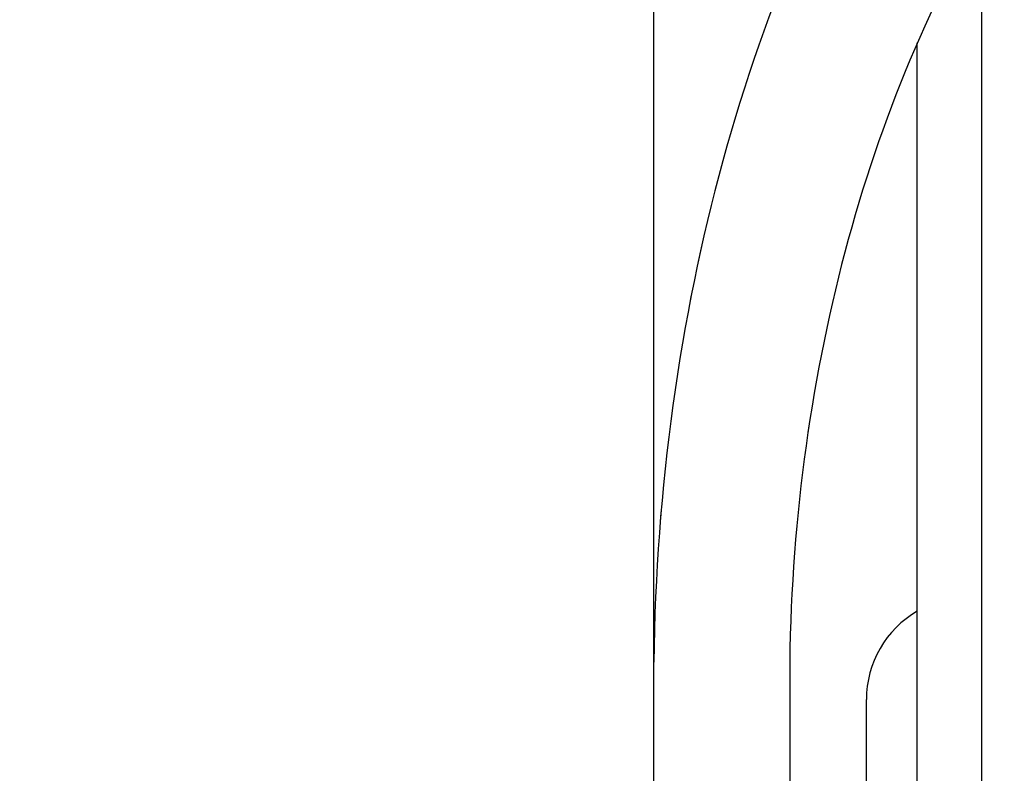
# Paper-space layout 'Sheet9' of a CAD drawing. Header units: inches. Extents: x 2.34 to 9.39, y 0.52 to 7.47.
# Tile 5 of 32: x 4.1477 to 4.2484, y 2.1877 to 2.2648. Entities that reach past the tile are written whole.
import ezdxf

# ---------------------------------------------------------------- set-up
doc = ezdxf.new("R2010")
doc.units = ezdxf.units.IN
doc.header["$MEASUREMENT"] = 0
doc.linetypes.add('PHANTOM', pattern=[0.49999999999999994, 0.25, -0.05, 0.05, -0.05, 0.05, -0.05])
doc.layers.add('FORMAT', color=7, linetype='Continuous')
doc.styles.add('SLDTEXTSTYLE0', font='TXT', dxfattribs={"width": 0.75})
doc.dimstyles.new('SLDDIMSTYLE11', dxfattribs={"dimtxt": 0.1041666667, "dimasz": 0.13, "dimexe": 0, "dimexo": 0.0625, "dimgap": 0.0260416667, "dimtad": 0, "dimtih": 1, "dimtoh": 1, "dimdec": 1, "dimlfac": 18, "dimrnd": 1e-09, "dimzin": 12, "dimdsep": 46, "dimtxsty": 'SLDTEXTSTYLE0', "dimsah": 1, "dimcen": 0.09, "dimadec": 0, "dimazin": 3, "dimtfac": 1, "dimtdec": 1, "dimtofl": 0, "dimtmove": 0, "dimatfit": 3, "dimfxl": 1, "dimfrac": 2, "dimtolj": 1, "dimtzin": 12, "dimarcsym": 0})

# ---------------------------------------------------------------- blocks, each defined once
blk = doc.blocks.new('_D_76')
at = {"layer": 'FORMAT', "color": 7}
for p, q in [((5.9691685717, 6.7509256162), (3.1807116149, 6.7509256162)), ((3.3057116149, 6.7509256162), (3.3057116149, 5.1785009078)), ((3.1517764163, 5.1573782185), (3.1200923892, 5.1573782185)), ((3.1200923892, 5.1573782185), (3.1200923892, 4.9918689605)), ((3.4596467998, 5.1573782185), (3.4913308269, 5.1573782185)), ((3.4913308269, 5.1573782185), (3.4913308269, 4.9918689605)), ((3.1200923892, 4.9918689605), (3.1517764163, 4.9918689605)), ((3.4913308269, 4.9918689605), (3.4596467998, 4.9918689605)), ((3.3057116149, 1.986126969), (3.3057116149, 4.8318573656)), ((4.0575565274, 1.986126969), (3.1807116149, 1.986126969))]:
    blk.add_line(p, q, dxfattribs=at)
for points in [[(3.3057116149, 6.7509256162), (3.2857116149, 6.6209256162), (3.3257116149, 6.6209256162)], [(3.3057116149, 1.986126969), (3.3257116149, 2.116126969), (3.2857116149, 2.116126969)]]:
    blk.add_solid(points, dxfattribs=at)
at = {"layer": 'FORMAT', "color": 7, "char_height": 0.1041666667, "attachment_point": 1, "style": 'SLDTEXTSTYLE0'}
for s, insert in [('2178', (3.1517764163, 5.1261468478)), ('85.8', (3.1710665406, 4.9661352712))]:
    blk.add_mtext(s, dxfattribs=dict(at, insert=insert))
blk = doc.blocks.new('_D_78')
at = {"layer": 'FORMAT', "color": 7}
for p, q in [((4.8515722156, 5.7140035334), (3.5529575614, 5.7140035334)), ((3.6779575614, 5.7140035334), (3.6779575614, 4.5406452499)), ((3.5240223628, 4.5195225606), (3.4923383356, 4.5195225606)), ((3.4923383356, 4.5195225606), (3.4923383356, 4.3540133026)), ((3.8318927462, 4.5195225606), (3.8635767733, 4.5195225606)), ((3.8635767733, 4.5195225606), (3.8635767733, 4.3540133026)), ((3.4923383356, 4.3540133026), (3.5240223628, 4.3540133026)), ((3.8635767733, 4.3540133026), (3.8318927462, 4.3540133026)), ((3.6779575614, 1.986126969), (3.6779575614, 4.1940017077)), ((4.0575565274, 1.986126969), (3.5529575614, 1.986126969))]:
    blk.add_line(p, q, dxfattribs=at)
for points in [[(3.6779575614, 5.7140035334), (3.6579575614, 5.5840035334), (3.6979575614, 5.5840035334)], [(3.6779575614, 1.986126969), (3.6979575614, 2.116126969), (3.6579575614, 2.116126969)]]:
    blk.add_solid(points, dxfattribs=at)
at = {"layer": 'FORMAT', "color": 7, "char_height": 0.1041666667, "attachment_point": 1, "style": 'SLDTEXTSTYLE0'}
for s, insert in [('1704', (3.5240223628, 4.4882911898)), ('67.1', (3.543312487, 4.3282796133))]:
    blk.add_mtext(s, dxfattribs=dict(at, insert=insert))

psp = doc.layouts.new('Sheet9')

# ---------------------------------------------------------------- linework, layer by layer
at = {"color": 7, "linetype": 'Continuous', "lineweight": 25}
for p, q in [((4.2125704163, 2.1991105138), (4.2125704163, 2.3467741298)), ((4.246093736, 2.1527936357), (4.246093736, 2.275423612)), ((4.2395009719, 2.1527936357), (4.2395009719, 2.2623866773)), ((4.2125704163, 2.1329080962), (4.2125704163, 2.1991105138)), ((4.2264593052, 2.1991105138), (4.2264593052, 2.1329080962)), ((4.2342926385, 2.1527936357), (4.2342926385, 2.1952762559))]:
    psp.add_line(p, q, dxfattribs=at)
at = {"color": 7, "linetype": 'PHANTOM', "lineweight": 18}
for p, q in [((4.2125704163, 2.1991105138), (4.2125704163, 2.3467741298)), ((4.2125704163, 2.1991105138), (4.2125704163, 2.3467741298)), ((4.2125704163, 2.1991105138), (4.2125704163, 2.3467741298)), ((4.246093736, 2.1527936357), (4.246093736, 2.275423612)), ((4.246093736, 2.1527936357), (4.246093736, 2.275423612)), ((4.246093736, 2.1527936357), (4.246093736, 2.275423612)), ((4.2395009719, 2.1527936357), (4.2395009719, 2.2623866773)), ((4.2395009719, 2.1527936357), (4.2395009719, 2.2623866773)), ((4.2395009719, 2.1527936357), (4.2395009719, 2.2623866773)), ((4.2125704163, 2.1329080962), (4.2125704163, 2.1991105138)), ((4.2125704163, 2.1329080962), (4.2125704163, 2.1991105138)), ((4.2125704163, 2.1329080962), (4.2125704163, 2.1991105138)), ((4.2264593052, 2.1991105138), (4.2264593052, 2.1329080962)), ((4.2264593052, 2.1991105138), (4.2264593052, 2.1329080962)), ((4.2264593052, 2.1991105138), (4.2264593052, 2.1329080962)), ((4.2342926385, 2.1527936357), (4.2342926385, 2.1952762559)), ((4.2342926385, 2.1527936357), (4.2342926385, 2.1952762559)), ((4.2342926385, 2.1527936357), (4.2342926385, 2.1952762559))]:
    psp.add_line(p, q, dxfattribs=at)
at = {"color": 7, "linetype": 'Continuous', "lineweight": 25}
psp.add_arc((4.244737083, 2.1952762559), 0.0104444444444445, 120.0880170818, 180, dxfattribs=at)
at = {"color": 7, "linetype": 'PHANTOM', "lineweight": 18}
psp.add_arc((4.244737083, 2.1952762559), 0.0104444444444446, 120.0880170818, 180, dxfattribs=at)
psp.add_arc((4.244737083, 2.1952762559), 0.0104444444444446, 120.0880170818, 180, dxfattribs=at)
psp.add_arc((4.244737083, 2.1952762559), 0.0104444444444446, 120.0880170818, 180, dxfattribs=at)
at = {"color": 7, "linetype": 'Continuous', "lineweight": 25}
for major_axis, start_param, end_param in [((0, 0.1401601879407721), 0.8027048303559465, 1.553489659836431), ((0, 0.1191566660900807), 0.8057558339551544, 1.550438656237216)]:
    psp.add_ellipse((4.3052232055, 2.1966849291), major_axis=major_axis, ratio=0.6611482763, start_param=start_param, end_param=end_param, dxfattribs=at)
at = {"color": 7, "linetype": 'PHANTOM', "lineweight": 18}
for major_axis, start_param, end_param in [((0, 0.1401601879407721), 0.8027048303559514, 1.553489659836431), ((0, 0.1401601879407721), 0.8027048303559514, 1.553489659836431), ((0, 0.1401601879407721), 0.8027048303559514, 1.553489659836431), ((0, 0.1191566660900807), 0.8057558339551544, 1.550438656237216), ((0, 0.1191566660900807), 0.8057558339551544, 1.550438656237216), ((0, 0.1191566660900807), 0.8057558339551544, 1.550438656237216)]:
    psp.add_ellipse((4.3052232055, 2.1966849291), major_axis=major_axis, ratio=0.6611482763, start_param=start_param, end_param=end_param, dxfattribs=at)

# ---------------------------------------------------------------- dimensions: what is measured, and where the dimension line sits
at = {"layer": 'FORMAT', "color": 7}
for base, p1, picture, middle in [((3.3057116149, 1.986126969), (6.0191685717, 6.7509256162), '_D_76', (3.3057116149, 5.0051791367)), ((3.6779575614, 1.986126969), (4.9015722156, 5.7140035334), '_D_78', (3.6779575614, 4.3673234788))]:
    dim = psp.add_linear_dim(base=base, p1=p1, p2=(4.1075565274, 1.986126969), angle=90, dimstyle='SLDDIMSTYLE11', dxfattribs=at)
    dim.commit()
    dim.dimension.update_dxf_attribs({"geometry": picture, "text_midpoint": middle, "dimtype": 160})

doc.saveas('drawing.dxf')
